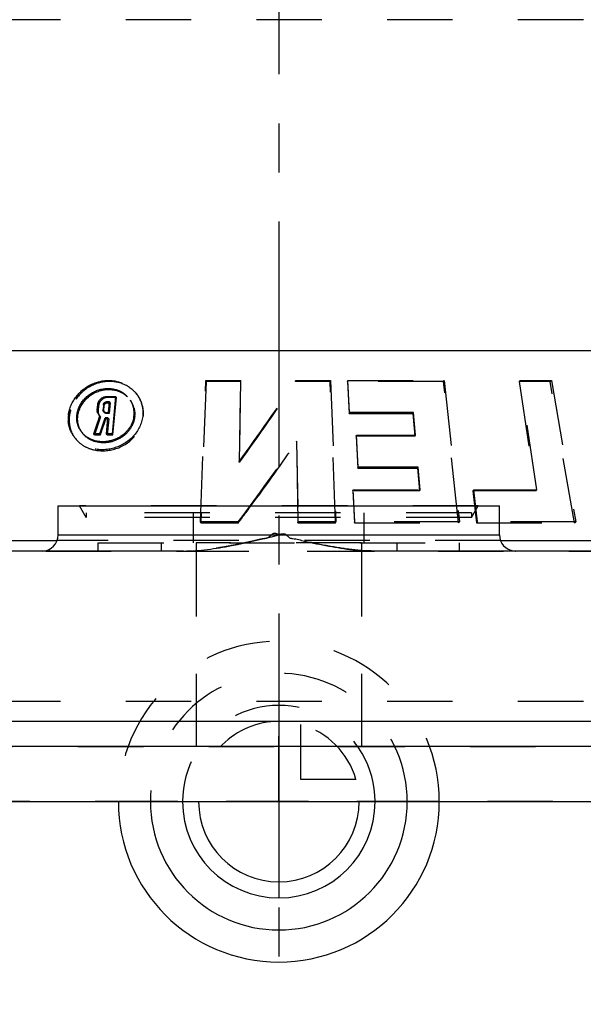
# Model space of a CAD drawing. Header units: millimetres. Extents: x 388 to 612, y 402 to 598.
# Tile 2 of 4: x 474 to 530, y 402 to 501. Entities that reach past the tile are written whole.
import ezdxf

# ---------------------------------------------------------------- set-up
doc = ezdxf.new("R2010")
doc.units = ezdxf.units.MM
doc.header["$LTSCALE"] = 65.185185
doc.linetypes.add('CENTER', pattern=[0.6, 0.375, -0.075, 0.075, -0.075])
doc.linetypes.add('HIDDEN', pattern=[0.2, 0.1, -0.1])
for name, color, linetype in [('BOHRUNG', 7, 'CONTINUOUS'), ('KOERPER', 7, 'CONTINUOUS'), ('KONST.EL_MIT_GEO', 7, 'CONTINUOUS'), ('KURVEN', 7, 'CONTINUOUS'), ('L1', 7, 'CONTINUOUS')]:
    doc.layers.add(name, color=color, linetype=linetype)

msp = doc.modelspace()

# ---------------------------------------------------------------- linework, layer by layer
at = {"layer": 'BOHRUNG', "color": 8, "linetype": 'HIDDEN'}
for p, q in [((491.75, 448.3), (491.75, 428)), ((508.25, 448.3), (508.25, 428)), ((401.75, 428), (598.25, 428))]:
    msp.add_line(p, q, dxfattribs=at)
at = {"layer": 'KOERPER', "color": 7, "linetype": 'Continuous'}
for p, q in [((443.5, 467.5), (556.5, 467.5)), ((478, 452), (522, 452)), ((478, 449.1), (478, 452)), ((522, 449.1), (522, 452)), ((458.459, 448.553), (477.901, 448.553)), ((522.097, 448.553), (541.541, 448.553)), ((418.25, 422.5), (581.75, 422.5))]:
    msp.add_line(p, q, dxfattribs=at)
at = {"layer": 'KOERPER', "color": 8, "linetype": 'HIDDEN'}
for p, q in [((522.097, 448.553), (477.901, 448.553)), ((488.25, 448.3), (488.25, 447.5)), ((508.25, 448.3), (491.75, 448.3)), ((511.75, 448.3), (511.75, 447.5)), ((424.611, 447.5), (575.389, 447.5)), ((491.75, 447.5), (491.75, 428)), ((508.25, 447.5), (508.25, 428))]:
    msp.add_line(p, q, dxfattribs=at)
at = {"layer": 'KONST.EL_MIT_GEO', "color": 8, "linetype": 'HIDDEN'}
for p, q in [((543.4, 500.5), (456.6, 500.5)), ((492.184, 450.422), (492.722, 464.517)), ((492.752, 464.414), (492.213, 450.319)), ((492.722, 464.517), (496.19, 464.517)), ((492.752, 464.414), (492.722, 464.517)), ((496.203, 464.414), (492.752, 464.414)), ((496.19, 464.517), (496.053, 456.444)), ((496.066, 456.342), (496.203, 464.414)), ((496.203, 464.414), (496.19, 464.517)), ((501.635, 464.44), (501.686, 464.517)), ((501.673, 464.414), (501.686, 464.517)), ((505.125, 464.414), (501.673, 464.414)), ((501.686, 464.517), (505.154, 464.517)), ((505.125, 464.414), (505.154, 464.517)), ((505.658, 450.319), (505.125, 464.414)), ((505.154, 464.517), (505.687, 450.422)), ((506.844, 464.414), (506.881, 464.517)), ((516.413, 464.414), (506.844, 464.414)), ((506.844, 464.414), (506.998, 461.223)), ((506.881, 464.517), (516.496, 464.517)), ((507.036, 461.326), (506.881, 464.517)), ((516.413, 464.414), (516.496, 464.517)), ((517.924, 450.319), (516.413, 464.414)), ((516.496, 464.517), (518.007, 450.422)), ((523.947, 464.414), (524.066, 464.517)), ((527.041, 464.414), (523.947, 464.414)), ((523.947, 464.414), (525.62, 453.51)), ((524.066, 464.517), (527.175, 464.517)), ((525.739, 453.613), (524.066, 464.517)), ((527.041, 464.414), (527.175, 464.517)), ((529.473, 450.319), (527.041, 464.414)), ((527.175, 464.517), (529.606, 450.422)), ((482.879, 462.921), (483.727, 462.921)), ((482.955, 462.819), (482.879, 462.921)), ((483.799, 462.819), (482.955, 462.819)), ((483.727, 462.921), (483.383, 459.198)), ((483.455, 459.095), (483.799, 462.819)), ((483.799, 462.819), (483.727, 462.921)), ((486.054, 462.808), (485.997, 462.903)), ((481.899, 461.592), (481.953, 462.124)), ((482.033, 462.021), (481.953, 462.124)), ((482.033, 462.021), (481.978, 461.489)), ((482.518, 462.124), (482.466, 461.592)), ((482.595, 462.021), (482.518, 462.124)), ((482.542, 461.489), (482.595, 462.021)), ((483.111, 462.389), (482.827, 462.389)), ((482.903, 462.287), (482.827, 462.389)), ((482.903, 462.287), (483.185, 462.287)), ((483.009, 461.326), (483.111, 462.389)), ((483.185, 462.287), (483.083, 461.223)), ((483.185, 462.287), (483.111, 462.389)), ((485.26, 462.439), (485.199, 462.537)), ((481.978, 461.489), (481.899, 461.592)), ((482.16, 460.674), (482.027, 460.279)), ((482.041, 461.086), (482.12, 460.982)), ((482.125, 460.905), (482.149, 460.974)), ((482.226, 460.871), (482.149, 460.974)), ((482.226, 460.871), (482.16, 460.674)), ((482.542, 461.489), (482.466, 461.592)), ((482.511, 461.426), (482.588, 461.323)), ((482.569, 460.159), (482.747, 460.691)), ((482.958, 460.794), (482.672, 460.794)), ((482.747, 460.691), (482.672, 460.794)), ((482.724, 461.326), (483.009, 461.326)), ((482.799, 461.223), (482.724, 461.326)), ((482.747, 460.691), (483.032, 460.691)), ((483.083, 461.223), (482.799, 461.223)), ((482.805, 459.198), (482.958, 460.794)), ((483.032, 460.691), (482.879, 459.095)), ((483.032, 460.691), (482.958, 460.794)), ((483.083, 461.223), (483.009, 461.326)), ((506.998, 461.223), (507.036, 461.326)), ((506.998, 461.223), (513.354, 461.223)), ((513.421, 461.326), (507.036, 461.326)), ((513.354, 461.223), (513.421, 461.326)), ((513.354, 461.223), (513.55, 458.962)), ((513.617, 459.065), (513.421, 461.326)), ((481.612, 459.395), (481.747, 459.79)), ((481.747, 459.79), (481.881, 460.184)), ((482.027, 460.279), (481.893, 459.885)), ((482.45, 459.805), (482.569, 460.159)), ((479.71, 458.725), (479.803, 458.617)), ((480.378, 459.296), (480.467, 459.189)), ((481.544, 459.198), (481.612, 459.395)), ((482.133, 459.198), (481.544, 459.198)), ((481.624, 459.095), (481.544, 459.198)), ((481.624, 459.095), (482.21, 459.095)), ((482.21, 459.095), (482.133, 459.198)), ((483.383, 459.198), (482.805, 459.198)), ((482.879, 459.095), (482.805, 459.198)), ((482.879, 459.095), (483.455, 459.095)), ((483.455, 459.095), (483.383, 459.198)), ((507.698, 458.962), (507.738, 459.065)), ((513.55, 458.962), (507.698, 458.962)), ((507.698, 458.962), (507.864, 455.771)), ((507.738, 459.065), (513.617, 459.065)), ((507.904, 455.874), (507.738, 459.065)), ((513.55, 458.962), (513.617, 459.065)), ((501.773, 458.392), (501.786, 458.495)), ((501.773, 458.392), (501.907, 450.319)), ((501.92, 450.422), (501.786, 458.495)), ((496.066, 456.342), (496.053, 456.444)), ((496.11, 456.403), (496.066, 456.342)), ((507.864, 455.771), (507.904, 455.874)), ((507.864, 455.771), (513.826, 455.771)), ((513.893, 455.874), (507.904, 455.874)), ((513.826, 455.771), (513.893, 455.874)), ((513.826, 455.771), (514.022, 453.51)), ((514.089, 453.613), (513.893, 455.874)), ((507.371, 453.51), (507.409, 453.613)), ((514.022, 453.51), (507.371, 453.51)), ((507.371, 453.51), (507.526, 450.319)), ((507.409, 453.613), (514.089, 453.613)), ((507.563, 450.422), (507.409, 453.613)), ((514.022, 453.51), (514.089, 453.613)), ((519.339, 453.51), (519.43, 453.613)), ((525.62, 453.51), (519.339, 453.51)), ((519.339, 453.51), (519.713, 450.319)), ((519.43, 453.613), (525.739, 453.613)), ((519.804, 450.422), (519.43, 453.613)), ((525.62, 453.51), (525.739, 453.613)), ((519.866, 452), (480.134, 452)), ((480.8, 450.846), (480.134, 452)), ((519.2, 450.846), (519.866, 452)), ((519.2, 451.3), (480.8, 451.3)), ((480.8, 451.3), (480.8, 450.846)), ((519.2, 450.846), (480.8, 450.846)), ((491.5, 448.3), (491.5, 451.3)), ((508.5, 448.3), (508.5, 451.3)), ((519.2, 451.3), (519.2, 450.846)), ((495.95, 450.422), (492.184, 450.422)), ((492.213, 450.319), (492.184, 450.422)), ((492.213, 450.319), (495.964, 450.319)), ((495.964, 450.319), (495.95, 450.422)), ((501.907, 450.319), (501.92, 450.422)), ((501.907, 450.319), (505.658, 450.319)), ((505.687, 450.422), (501.92, 450.422)), ((505.658, 450.319), (505.687, 450.422)), ((507.526, 450.319), (507.563, 450.422)), ((507.526, 450.319), (517.924, 450.319)), ((518.007, 450.422), (507.563, 450.422)), ((517.924, 450.319), (518.007, 450.422)), ((519.713, 450.319), (519.804, 450.422)), ((519.713, 450.319), (529.473, 450.319)), ((529.606, 450.422), (519.804, 450.422)), ((529.473, 450.319), (529.606, 450.422)), ((482, 448.3), (518, 448.3)), ((482, 447.5), (482, 448.3)), ((518, 447.5), (518, 448.3)), ((490.48, 447.5), (509.52, 447.5)), ((543.4, 432.5), (456.6, 432.5)), ((553.4, 422.5), (446.6, 422.5))]:
    msp.add_line(p, q, dxfattribs=at)
at = {"layer": 'KONST.EL_MIT_GEO', "color": 7, "linetype": 'Continuous'}
for p, q in [((478, 449.1), (478, 452)), ((522, 449.1), (522, 452)), ((478, 449.1), (522, 449.1)), ((490.48, 447.5), (427.822, 447.5)), ((572.178, 447.5), (509.52, 447.5)), ((612, 430.5), (388, 430.5)), ((609.5, 428), (390.5, 428))]:
    msp.add_line(p, q, dxfattribs=at)
at = {"layer": 'KONST.EL_MIT_GEO', "color": 8, "linetype": 'HIDDEN'}
for centre, radius, start, end in [((317.357, 587.145), 221.393, 323.81776, 326.3417), ((323.573, 582.138), 213.491, 323.91742, 326.53534), ((482.869, 461.978), 0.936, 124.21359, 131.10857), ((483.302, 461.17), 3.203, 30.76078, 47.75976), ((483.242, 461.265), 3.205, 30.73776, 41.97353), ((482.781, 461.943), 0.753, 167.4798, 174.09125), ((482.939, 461.889), 0.92, 131.22843, 145.11285), ((483.165, 461.255), 2.404, 31.1322, 32.22313), ((483.135, 461.241), 2.438, 8.19539, 31.06944), ((483.23, 461.16), 2.4, 32.23176, 33.55181), ((483.206, 461.146), 2.428, 20.62141, 32.20295), ((483.19, 461.14), 2.445, 14.32473, 20.61624), ((482.148, 460.686), 3.151, 173.18602, 184.4732), ((482.266, 460.581), 3.176, 173.1961, 184.44744), ((482.293, 460.577), 3.204, 171.65385, 173.18254), ((482.61, 461.519), 0.715, 174.1544, 180.34921), ((482.59, 461.507), 0.692, 198.6118, 230.33522), ((482.698, 461.416), 0.723, 174.18222, 186.33111), ((482.671, 461.403), 0.693, 211.18337, 223.68731), ((49.296, 606.222), 457.126, 341.23861, 341.44971), ((482.663, 461.395), 0.682, 223.67961, 230.23763), ((482.702, 461.57), 0.239, 217.06527, 229.24855), ((482.783, 461.465), 0.242, 174.37318, 200.20373), ((482.773, 461.462), 0.231, 200.3255, 229.1693), ((483.171, 461.254), 2.401, 348.96121, 355.36612), ((483.189, 461.247), 2.383, 355.48276, 8.22466), ((483.298, 461.144), 2.336, 355.41207, 357.89858), ((482.2, 460.634), 2.256, 205.39478, 217.86561), ((481.926, 460.627), 2.92, 208.3286, 220.62894), ((482.132, 460.76), 2.284, 219.84036, 221.40164), ((482.141, 460.767), 2.296, 221.40199, 223.31222), ((482.21, 460.644), 2.27, 217.89262, 219.83272), ((318.792, 584.633), 222.256, 322.85317, 325.42135), ((317.845, 584.664), 223.101, 323.51335, 325.52933), ((304.635, 594.371), 239.494, 323.31684, 323.52538), ((300.717, 597.292), 244.381, 323.02927, 323.31657), ((523.6, 449.1), 1.6, 263.81511, 270)]:
    msp.add_arc(centre, radius, start, end, dxfattribs=at)
at = {"layer": 'KONST.EL_MIT_GEO', "color": 7, "linetype": 'Continuous'}
for centre, start, end in [((476.4, 449.1), 270, 360), ((523.6, 449.1), 180, 263.81511)]:
    msp.add_arc(centre, 1.6, start, end, dxfattribs=at)
at = {"layer": 'KONST.EL_MIT_GEO', "color": 8, "linetype": 'HIDDEN'}
for points, knots in [([(479.155, 461.684), (479.359, 462.328), (480.131, 463.526), (481.958, 464.545), (484.016, 464.58), (485.201, 463.879), (485.625, 463.409)], [0, 0, 0, 0, 0.255194, 0.512117, 0.760758, 1, 1, 1, 1]), ([(485.455, 463.541), (485.005, 463.948), (484.121, 464.373), (482.871, 464.449), (481.595, 464.211), (480.159, 463.345), (479.442, 462.197), (479.248, 461.583)], [0, 0, 0, 0, 0.239365, 0.363462, 0.489979, 0.746081, 1, 1, 1, 1]), ([(479.863, 461.06), (479.93, 461.645), (480.496, 462.794), (482.075, 463.772), (483.639, 463.749), (484.662, 463.2), (485.05, 462.773), (485.199, 462.537)], [0, 0, 0, 0, 0.252484, 0.510359, 0.758921, 0.880276, 1, 1, 1, 1]), ([(479.952, 460.957), (480.018, 461.536), (480.57, 462.672), (482.119, 463.656), (483.664, 463.655), (484.685, 463.13), (485.077, 462.716), (485.23, 462.486)], [0, 0, 0, 0, 0.252334, 0.510166, 0.758886, 0.880294, 1, 1, 1, 1]), ([(485.997, 462.903), (486.24, 462.495), (486.445, 461.86), (486.447, 461.221), (486.435, 461.06)], [0, 0, 0, 0, 0.745992, 1, 1, 1, 1]), ([(486.494, 460.957), (486.506, 461.119), (486.503, 461.76), (486.298, 462.397), (486.054, 462.808)], [0, 0, 0, 0, 0.254013, 1, 1, 1, 1]), ([(482.518, 462.124), (482.525, 462.195), (482.606, 462.335), (482.754, 462.389), (482.827, 462.389)], [0, 0, 0, 0, 0.496499, 1, 1, 1, 1]), ([(482.595, 462.021), (482.602, 462.092), (482.682, 462.232), (482.83, 462.287), (482.903, 462.287)], [0, 0, 0, 0, 0.496536, 1, 1, 1, 1]), ([(486.435, 461.06), (486.381, 460.333), (485.717, 458.874), (483.765, 457.634), (481.838, 457.51), (480.485, 458.019), (479.933, 458.465), (479.71, 458.725)], [0, 0, 0, 0, 0.250543, 0.509697, 0.761396, 0.88232, 1, 1, 1, 1]), ([(479.803, 458.617), (480.025, 458.358), (480.575, 457.913), (481.923, 457.407), (483.844, 457.534), (485.783, 458.779), (486.439, 460.233), (486.494, 460.957)], [0, 0, 0, 0, 0.11768, 0.238607, 0.490325, 0.749461, 1, 1, 1, 1]), ([(480.378, 459.296), (480.181, 459.533), (479.879, 460.103), (479.827, 460.745), (479.863, 461.06)], [0, 0, 0, 0, 0.492611, 1, 1, 1, 1]), ([(480.162, 459.667), (480.116, 459.764), (479.956, 460.174), (479.914, 460.629), (479.952, 460.957)], [0, 0, 0, 0, 0.2467, 1, 1, 1, 1]), ([(479.356, 459.241), (479.208, 459.515), (479.068, 459.919), (479.015, 460.333), (479.007, 460.439)], [0, 0, 0, 0, 0.745724, 1, 1, 1, 1]), ([(485.525, 460.429), (485.393, 459.996), (484.893, 459.18), (483.705, 458.425), (482.341, 458.203), (481.453, 458.453), (481.081, 458.671)], [0, 0, 0, 0, 0.25174, 0.508632, 0.760348, 1, 1, 1, 1]), ([(485.37, 460.277), (485.236, 459.958), (484.841, 459.362), (484.269, 458.937), (483.957, 458.775)], [0, 0, 0, 0, 0.495801, 1, 1, 1, 1]), ([(483.957, 458.775), (483.494, 458.534), (482.467, 458.271), (481.424, 458.524), (480.997, 458.775)], [0, 0, 0, 0, 0.513228, 1, 1, 1, 1]), ([(500, 449.1), (499.912, 449.161), (499.723, 449.253), (499.39, 449.245), (499.166, 449.02), (498.941, 448.806), (498.63, 448.731), (498.224, 448.698), (497.728, 448.554), (497.131, 448.422), (496.332, 448.25), (495.334, 448.042), (494.129, 447.828), (492.918, 447.653), (491.702, 447.533), (490.887, 447.5), (490.48, 447.5)], [0, 0, 0, 0, 0.032668, 0.06313, 0.094283, 0.126066, 0.157019, 0.189008, 0.251485, 0.313884, 0.376384, 0.50123, 0.626044, 0.750787, 0.875444, 1, 1, 1, 1]), ([(509.52, 447.5), (508.715, 447.5), (507.105, 447.624), (503.922, 448.149), (501.569, 448.721), (500, 449.1)], [0, 0, 0, 0, 0.249544, 0.499504, 1, 1, 1, 1])]:
    msp.add_open_spline(points, degree=3, knots=knots, dxfattribs=at)
for points in [[(482.003, 462.329), (482.056, 462.464), (482.145, 462.588), (482.254, 462.684)], [(482.623, 462.756), (482.518, 462.715), (482.418, 462.656), (482.333, 462.582)], [(482.343, 462.753), (482.498, 462.858), (482.692, 462.921), (482.879, 462.921)], [(482.955, 462.819), (482.842, 462.819), (482.728, 462.796), (482.623, 462.756)], [(479.019, 461.06), (479.044, 461.271), (479.091, 461.481), (479.155, 461.684)], [(481.953, 462.124), (481.96, 462.194), (481.978, 462.263), (482.003, 462.329)], [(482.184, 462.415), (482.119, 462.323), (482.071, 462.216), (482.047, 462.107)], [(485.558, 461.745), (485.615, 461.522), (485.641, 461.288), (485.633, 461.058)], [(479.248, 461.583), (479.193, 461.406), (479.15, 461.225), (479.123, 461.042)], [(481.881, 460.184), (481.963, 460.425), (482.044, 460.665), (482.125, 460.905)], [(481.932, 461.29), (481.908, 461.362), (481.895, 461.438), (481.895, 461.514)], [(481.979, 461.336), (481.99, 461.234), (482.024, 461.133), (482.077, 461.045)], [(482.511, 461.426), (482.477, 461.472), (482.46, 461.535), (482.466, 461.592)], [(482.724, 461.326), (482.661, 461.326), (482.594, 461.348), (482.546, 461.389)], [(482.702, 461.24), (482.673, 461.251), (482.646, 461.266), (482.623, 461.286)], [(482.799, 461.223), (482.766, 461.223), (482.733, 461.229), (482.702, 461.24)], [(485.528, 460.794), (485.494, 460.617), (485.44, 460.443), (485.37, 460.277)], [(485.627, 460.957), (485.612, 460.778), (485.577, 460.6), (485.525, 460.429)], [(479.099, 460.334), (479.123, 460.023), (479.195, 459.711), (479.313, 459.422)], [(481.893, 459.885), (481.804, 459.621), (481.714, 459.358), (481.624, 459.095)], [(482.21, 459.095), (482.29, 459.332), (482.37, 459.568), (482.45, 459.805)], [(479.313, 459.422), (479.431, 459.131), (479.598, 458.856), (479.803, 458.617)], [(481.081, 458.671), (480.85, 458.807), (480.639, 458.984), (480.467, 459.19)], [(480.997, 458.775), (480.804, 458.888), (480.624, 459.03), (480.47, 459.193)]]:
    msp.add_open_spline(points, degree=3, dxfattribs=at)
at = {"layer": 'KONST.EL_MIT_GEO', "color": 7, "linetype": 'Continuous'}
for points, knots in [([(490.48, 447.5), (491.285, 447.5), (492.895, 447.624), (496.078, 448.149), (498.431, 448.721), (500, 449.1)], [0, 0, 0, 0, 0.249544, 0.499504, 1, 1, 1, 1]), ([(500, 449.1), (500.088, 449.161), (500.277, 449.253), (500.61, 449.245), (500.834, 449.02), (501.059, 448.806), (501.37, 448.731), (501.776, 448.698), (502.272, 448.554), (502.869, 448.422), (503.668, 448.25), (504.666, 448.042), (505.871, 447.828), (507.082, 447.653), (508.298, 447.533), (509.113, 447.5), (509.52, 447.5)], [0, 0, 0, 0, 0.032668, 0.06313, 0.094283, 0.126066, 0.157019, 0.189008, 0.251485, 0.313884, 0.376384, 0.50123, 0.626044, 0.750787, 0.875444, 1, 1, 1, 1])]:
    msp.add_open_spline(points, degree=3, knots=knots, dxfattribs=at)
at = {"layer": 'KURVEN', "color": 8, "linetype": 'HIDDEN'}
for p, q in [((500, 422.5), (500, 430.5)), ((502.2, 424.7), (502.2, 430.192)), ((507.692, 424.7), (502.2, 424.7)), ((516, 422.5), (484, 422.5))]:
    msp.add_line(p, q, dxfattribs=at)
at = {"layer": 'KURVEN', "color": 40, "linetype": 'Continuous'}
msp.add_line((500, 422.5), (500, 412.9), dxfattribs=at)
at = {"layer": 'KURVEN', "color": 8, "linetype": 'HIDDEN'}
for radius, start, end in [(16, 0, 180), (12.8, 0, 180), (9.6, 0, 180.00007), (8, 90, 180.00007), (8, 15.96201, 74.03799)]:
    msp.add_arc((500, 422.5), radius, start, end, dxfattribs=at)
at = {"layer": 'KURVEN', "color": 40, "linetype": 'Continuous'}
for radius, start in [(16, 180), (12.8, 180), (9.6, 180.00007), (8, 180.00007)]:
    msp.add_arc((500, 422.5), radius, start, 360, dxfattribs=at)
at = {"layer": 'L1', "color": 2, "linetype": 'CENTER'}
msp.add_line((500, 597.717), (500, 402.283), dxfattribs=at)

doc.saveas('drawing.dxf')
